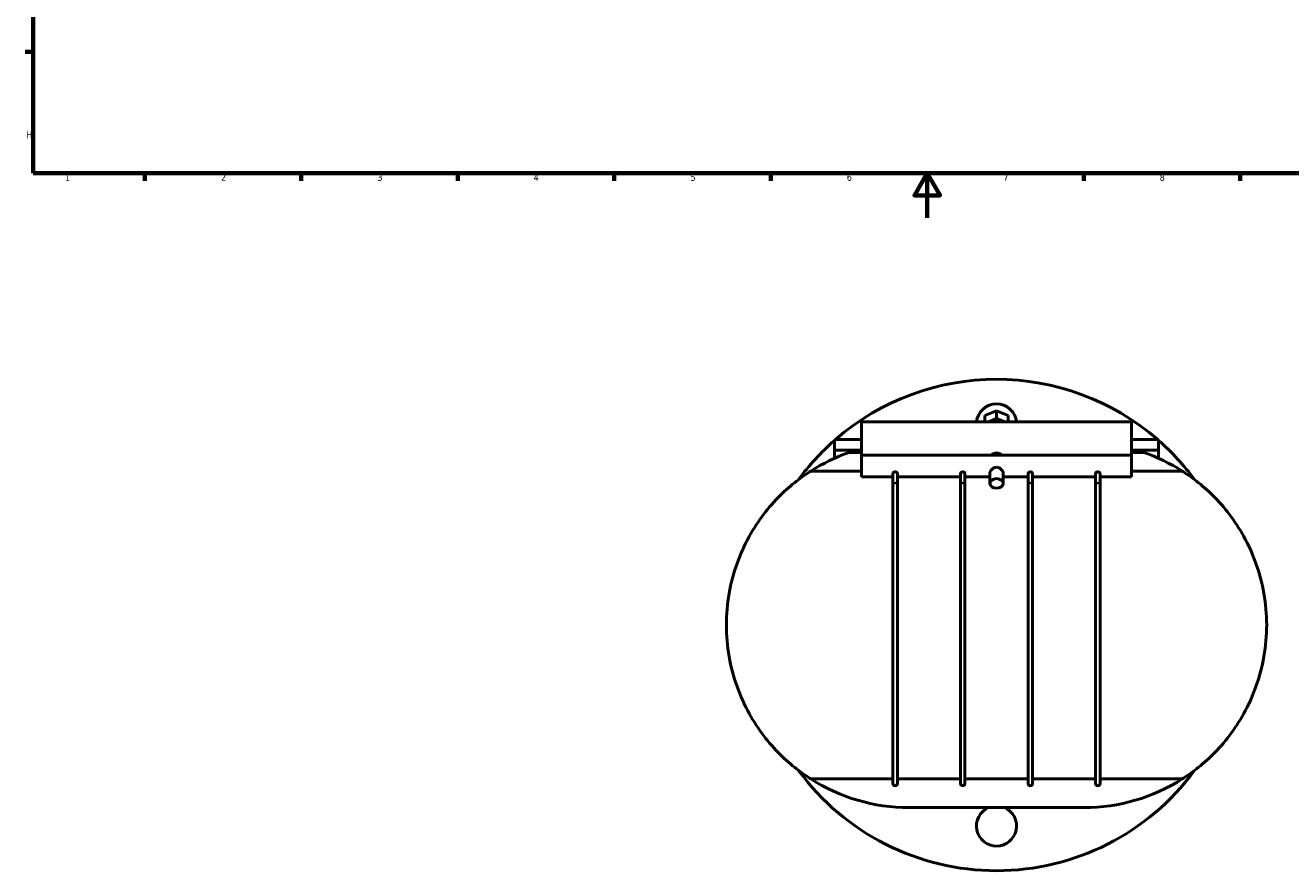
# Model space of a CAD drawing. Header units: millimetres. Extents: x -93 to 990, y -292 to 1687.
# Tile 1 of 6: x 17 to 583, y -292 to 86. Entities that reach past the tile are written whole.
import ezdxf

# ---------------------------------------------------------------- set-up
doc = ezdxf.new("R2010")
doc.units = ezdxf.units.MM
for name, color, linetype, lineweight in [('Border (ANSI)', 7, 'Continuous', 70), ('Visible (ANSI)', 7, 'Continuous', 50), ('Visible Narrow (ANSI)', 7, 'Continuous', 35)]:
    doc.layers.add(name, color=color, linetype=linetype, lineweight=lineweight)
doc.styles.add('Note Text (ANSI)', font='tahoma.ttf')

# ---------------------------------------------------------------- blocks, each defined once
blk = doc.blocks.new('Borders Default Border')
at = {"layer": 'Border (ANSI)'}
for p, q in [((20, 74.25), (16.55, 74.25)), ((70.08, 20), (70.08, 16.55)), ((140.17, 20), (140.17, 16.55)), ((210.25, 20), (210.25, 16.55)), ((280.33, 20), (280.33, 16.55)), ((350.42, 20), (350.42, 16.55)), ((490.58, 20), (490.58, 16.55)), ((560.67, 20), (560.67, 16.55))]:
    blk.add_line(p, q, dxfattribs=at)
at = {"layer": 'Border (ANSI)', "flags": 128}
for points in [[(20, 20), (20, 574), (821, 574), (821, 20), (20, 20)], [(420.5, 0), (420.5, 20), (414.73, 10), (426.27, 10), (420.5, 20)]]:
    blk.add_lwpolyline(points, dxfattribs=at)
at = {"layer": 'Border (ANSI)', "char_height": 3.05, "attachment_point": 7, "style": 'Note Text (ANSI)'}
for s, insert in [('H', (16.97, 35.6)), ('1', (34.35, 16.55)), ('2', (104.2, 16.55)), ('3', (174.26, 16.49)), ('4', (244.23, 16.55)), ('5', (314.48, 16.49)), ('6', (384.49, 16.49)), ('7', (454.6, 16.55)), ('8', (524.63, 16.48))]:
    blk.add_mtext(s, dxfattribs=dict(at, insert=insert))

msp = doc.modelspace()

# ---------------------------------------------------------------- linework, layer by layer
at = {"layer": 'Visible (ANSI)'}
for p, q in [((446.34, -88.527), (451.536, -86.405)), ((446.34, -91.372), (446.34, -88.527)), ((451.536, -89.941), (448.031, -91.372)), ((451.536, -86.405), (456.732, -88.527)), ((451.536, -89.941), (451.536, -86.405)), ((455.041, -91.372), (451.536, -89.941)), ((456.732, -88.527), (456.732, -91.372)), ((391.036, -91.372), (391.036, -106.354)), ((391.036, -91.372), (512.036, -91.372)), ((512.036, -106.354), (512.036, -91.372)), ((391.036, -99.334), (378.936, -99.334)), ((378.936, -99.334), (378.936, -104.015)), ((524.136, -99.334), (512.036, -99.334)), ((524.136, -104.015), (524.136, -99.334)), ((391.036, -104.015), (378.936, -104.015)), ((378.936, -107.703), (378.936, -104.015)), ((391.036, -105.076), (385.583, -105.076)), ((391.036, -106.354), (391.036, -115.954)), ((391.036, -106.354), (512.036, -106.354)), ((524.136, -104.015), (512.036, -104.015)), ((517.489, -105.076), (512.036, -105.076)), ((512.036, -115.954), (512.036, -106.354)), ((524.136, -104.015), (524.136, -107.703)), ((391.036, -113.398), (368.354, -113.398)), ((391.036, -115.954), (405.161, -115.954)), ((405.161, -114.548), (405.161, -119.596)), ((407.161, -119.596), (407.161, -114.548)), ((407.161, -115.954), (435.411, -115.954)), ((435.411, -114.548), (435.411, -119.596)), ((437.411, -119.596), (437.411, -114.548)), ((437.411, -115.954), (448.536, -115.954)), ((448.536, -118.932), (448.536, -114.548)), ((454.536, -118.932), (454.536, -114.548)), ((454.536, -115.954), (465.661, -115.954)), ((465.661, -114.548), (465.661, -119.596)), ((467.661, -119.596), (467.661, -114.548)), ((467.661, -115.954), (495.911, -115.954)), ((495.911, -114.548), (495.911, -119.596)), ((497.911, -119.596), (497.911, -114.548)), ((497.911, -115.954), (512.036, -115.954)), ((534.717, -113.398), (512.036, -113.398)), ((405.161, -119.596), (405.161, -253.334)), ((407.161, -253.334), (407.161, -119.596)), ((435.411, -119.596), (435.411, -253.334)), ((437.411, -253.334), (437.411, -119.596)), ((465.661, -119.596), (465.661, -253.334)), ((467.661, -253.334), (467.661, -119.596)), ((495.911, -119.596), (495.911, -253.334)), ((497.911, -253.334), (497.911, -119.596)), ((368.354, -251.271), (405.161, -251.271)), ((407.161, -251.271), (435.411, -251.271)), ((437.411, -251.271), (465.661, -251.271)), ((467.661, -251.271), (495.911, -251.271)), ((497.911, -251.271), (534.717, -251.271)), ((490.797, -264.073), (412.275, -264.073))]:
    msp.add_line(p, q, dxfattribs=at)
for centre, radius, start, end in [((451.536, -182.334), 110, 48.98567, 131.01433), ((451.536, -92.334), 9, 6.13855, 173.86145), ((451.536, -182.334), 110, 131.29987, 143.689), ((451.536, -182.334), 110, 36.311, 48.70013), ((412.275, -182.334), 81.739, 109.05937, 122.50191), ((490.797, -182.334), 81.739, 57.49809, 70.94063), ((451.536, -182.334), 110, 216.311, 323.689), ((412.275, -182.334), 81.739, 237.49809, 270), ((406.161, -253.334), 1, 180, 0), ((436.411, -253.334), 1, 180, 0), ((466.661, -253.334), 1, 180, 0), ((490.797, -182.334), 81.739, 270, 302.50191), ((496.911, -253.334), 1, 180, 0), ((451.536, -272.334), 9, 113.38132, 66.61868)]:
    msp.add_arc(centre, radius, start, end, dxfattribs=at)
msp.add_ellipse((451.536, -118.932), major_axis=(3, 0), ratio=0.7071068, dxfattribs=at)
for points, knots in [([(449.148, -106.354), (449.231, -106.262), (449.321, -106.174), (449.68, -105.862), (450.015, -105.654), (450.753, -105.371), (451.156, -105.299), (451.536, -105.299), (451.915, -105.299), (452.318, -105.371), (453.057, -105.654), (453.392, -105.862), (453.751, -106.174), (453.841, -106.262), (453.924, -106.354)], [1.55330104, 1.55330104, 1.55330104, 1.55330104, 1.59363861, 1.59363861, 1.70749294, 1.70749294, 1.82134726, 1.82134726, 1.82134726, 1.93520159, 1.93520159, 2.04905591, 2.04905591, 2.08939349, 2.08939349, 2.08939349, 2.08939349]), ([(448.536, -114.548), (448.536, -114.274), (448.616, -113.95), (448.926, -113.299), (449.155, -112.973), (449.676, -112.423), (450.006, -112.159), (450.739, -111.787), (451.144, -111.682), (451.536, -111.682)], [1.40367284, 1.40367284, 1.40367284, 1.40367284, 1.52018155, 1.52018155, 1.63669026, 1.63669026, 1.75412702, 1.75412702, 1.87156378, 1.87156378, 1.87156378, 1.87156378]), ([(451.536, -111.682), (451.927, -111.682), (452.333, -111.787), (453.066, -112.159), (453.396, -112.423), (453.917, -112.973), (454.146, -113.299), (454.456, -113.95), (454.536, -114.274), (454.536, -114.548)], [0, 0, 0, 0, 0.11743676, 0.11743676, 0.23487353, 0.23487353, 0.35138224, 0.35138224, 0.46789095, 0.46789095, 0.46789095, 0.46789095]), ([(330.536, -182.334), (330.536, -177.654), (330.945, -172.896), (332.573, -163.592), (333.791, -159.047), (336.863, -150.475), (338.719, -146.439), (342.793, -139.077), (345.009, -135.751), (349.559, -129.771), (352.077, -126.925), (357.122, -121.901), (359.651, -119.721), (364.217, -116.152), (366.255, -114.758), (367.947, -113.658), (368.158, -113.523), (368.354, -113.398)], [11.5241679, 11.5241679, 11.5241679, 11.5241679, 12.928381, 12.928381, 14.3325941, 14.3325941, 15.7368072, 15.7368072, 17.1410203, 17.1410203, 18.6178492, 18.6178492, 20.0946781, 20.0946781, 21.5715069, 21.5715069, 21.7974877, 21.7974877, 21.7974877, 21.7974877]), ([(405.161, -114.548), (405.161, -114.458), (405.185, -114.365), (405.28, -114.185), (405.35, -114.099), (405.529, -113.947), (405.638, -113.884), (405.877, -113.795), (406.005, -113.77), (406.144, -113.767), (406.153, -113.767), (406.161, -113.767)], [0.63207704, 0.63207704, 0.63207704, 0.63207704, 0.67028712, 0.67028712, 0.70887857, 0.70887857, 0.74842028, 0.74842028, 0.78759881, 0.78759881, 0.79010973, 0.79010973, 0.79010973, 0.79010973]), ([(406.161, -113.767), (406.28, -113.767), (406.397, -113.785), (406.629, -113.858), (406.739, -113.914), (406.931, -114.056), (407.009, -114.142), (407.121, -114.324), (407.153, -114.419), (407.16, -114.524), (407.161, -114.536), (407.161, -114.548)], [0.15803269, 0.15803269, 0.15803269, 0.15803269, 0.19370124, 0.19370124, 0.23225678, 0.23225678, 0.27181179, 0.27181179, 0.31100625, 0.31100625, 0.31606115, 0.31606115, 0.31606115, 0.31606115]), ([(435.411, -114.548), (435.411, -114.458), (435.435, -114.365), (435.53, -114.185), (435.6, -114.099), (435.779, -113.947), (435.888, -113.884), (436.127, -113.795), (436.255, -113.77), (436.394, -113.767), (436.403, -113.767), (436.411, -113.767)], [0.63207704, 0.63207704, 0.63207704, 0.63207704, 0.67028712, 0.67028712, 0.70887857, 0.70887857, 0.74842028, 0.74842028, 0.78759881, 0.78759881, 0.79010973, 0.79010973, 0.79010973, 0.79010973]), ([(436.411, -113.767), (436.53, -113.767), (436.647, -113.785), (436.879, -113.858), (436.989, -113.914), (437.181, -114.056), (437.259, -114.142), (437.371, -114.324), (437.403, -114.419), (437.41, -114.524), (437.411, -114.536), (437.411, -114.548)], [0.15803269, 0.15803269, 0.15803269, 0.15803269, 0.19370124, 0.19370124, 0.23225678, 0.23225678, 0.27181179, 0.27181179, 0.31100625, 0.31100625, 0.31606115, 0.31606115, 0.31606115, 0.31606115]), ([(465.661, -114.548), (465.661, -114.458), (465.685, -114.365), (465.78, -114.185), (465.85, -114.099), (466.029, -113.947), (466.138, -113.884), (466.377, -113.795), (466.505, -113.77), (466.644, -113.767), (466.653, -113.767), (466.661, -113.767)], [0.63207704, 0.63207704, 0.63207704, 0.63207704, 0.67028712, 0.67028712, 0.70887857, 0.70887857, 0.74842028, 0.74842028, 0.78759881, 0.78759881, 0.79010973, 0.79010973, 0.79010973, 0.79010973]), ([(466.661, -113.767), (466.78, -113.767), (466.897, -113.785), (467.129, -113.858), (467.239, -113.914), (467.431, -114.056), (467.509, -114.142), (467.621, -114.324), (467.653, -114.419), (467.66, -114.524), (467.661, -114.536), (467.661, -114.548)], [0.15803269, 0.15803269, 0.15803269, 0.15803269, 0.19370124, 0.19370124, 0.23225678, 0.23225678, 0.27181179, 0.27181179, 0.31100625, 0.31100625, 0.31606115, 0.31606115, 0.31606115, 0.31606115]), ([(495.911, -114.548), (495.911, -114.458), (495.935, -114.365), (496.03, -114.185), (496.1, -114.099), (496.279, -113.947), (496.388, -113.884), (496.627, -113.795), (496.755, -113.77), (496.894, -113.767), (496.903, -113.767), (496.911, -113.767)], [0.63207704, 0.63207704, 0.63207704, 0.63207704, 0.67028712, 0.67028712, 0.70887857, 0.70887857, 0.74842028, 0.74842028, 0.78759881, 0.78759881, 0.79010973, 0.79010973, 0.79010973, 0.79010973]), ([(496.911, -113.767), (497.03, -113.767), (497.147, -113.785), (497.379, -113.858), (497.489, -113.914), (497.681, -114.056), (497.759, -114.142), (497.871, -114.324), (497.903, -114.419), (497.91, -114.524), (497.911, -114.536), (497.911, -114.548)], [0.15803269, 0.15803269, 0.15803269, 0.15803269, 0.19370124, 0.19370124, 0.23225678, 0.23225678, 0.27181179, 0.27181179, 0.31100625, 0.31100625, 0.31606115, 0.31606115, 0.31606115, 0.31606115]), ([(534.717, -113.398), (534.914, -113.523), (535.125, -113.658), (536.817, -114.758), (538.854, -116.152), (543.421, -119.721), (545.949, -121.901), (550.995, -126.925), (553.513, -129.771), (558.063, -135.751), (560.279, -139.077), (564.353, -146.439), (566.209, -150.475), (569.281, -159.047), (570.498, -163.592), (572.126, -172.896), (572.536, -177.654), (572.536, -182.334)], [24.2991839, 24.2991839, 24.2991839, 24.2991839, 24.5251647, 24.5251647, 26.0019936, 26.0019936, 27.4788225, 27.4788225, 28.9556514, 28.9556514, 30.3598645, 30.3598645, 31.7640776, 31.7640776, 33.1682907, 33.1682907, 34.5725037, 34.5725037, 34.5725037, 34.5725037]), ([(368.354, -251.271), (368.158, -251.146), (367.947, -251.01), (366.255, -249.91), (364.217, -248.517), (359.651, -244.947), (357.122, -242.767), (352.077, -237.743), (349.559, -234.897), (345.009, -228.917), (342.793, -225.591), (338.719, -218.23), (336.863, -214.193), (333.791, -205.621), (332.573, -201.076), (330.945, -191.773), (330.536, -187.015), (330.536, -182.334)], [1.2508481, 1.2508481, 1.2508481, 1.2508481, 1.4768289, 1.4768289, 2.9536578, 2.9536578, 4.4304867, 4.4304867, 5.9073155, 5.9073155, 7.3115286, 7.3115286, 8.7157417, 8.7157417, 10.1199548, 10.1199548, 11.5241679, 11.5241679, 11.5241679, 11.5241679]), ([(572.536, -182.334), (572.536, -187.015), (572.126, -191.773), (570.498, -201.076), (569.281, -205.621), (566.209, -214.193), (564.353, -218.23), (560.279, -225.591), (558.063, -228.917), (553.513, -234.897), (550.995, -237.743), (545.949, -242.767), (543.421, -244.947), (538.854, -248.517), (536.817, -249.91), (535.125, -251.01), (534.914, -251.146), (534.717, -251.271)], [34.5725037, 34.5725037, 34.5725037, 34.5725037, 35.9767168, 35.9767168, 37.3809299, 37.3809299, 38.785143, 38.785143, 40.1893561, 40.1893561, 41.666185, 41.666185, 43.1430139, 43.1430139, 44.6198428, 44.6198428, 44.8458236, 44.8458236, 44.8458236, 44.8458236])]:
    msp.add_open_spline(points, degree=3, knots=knots, dxfattribs=at)
at = {"layer": 'Visible Narrow (ANSI)'}
for centre, major_axis, start_param, end_param in [((406.161, -119.596), (1, 0), 0.1570796, 2.984513), ((436.411, -119.596), (1, 0), 0.1570796, 2.984513), ((466.661, -119.596), (-1, 0), 3.2986723, 6.1261057), ((496.911, -119.596), (-1, 0), 3.2986723, 6.1261057)]:
    msp.add_ellipse(centre, major_axis=major_axis, ratio=0.8836354, start_param=start_param, end_param=end_param, dxfattribs=at)

# ---------------------------------------------------------------- block references
msp.add_blockref('Borders Default Border', (0, 0))

doc.saveas('drawing.dxf')
